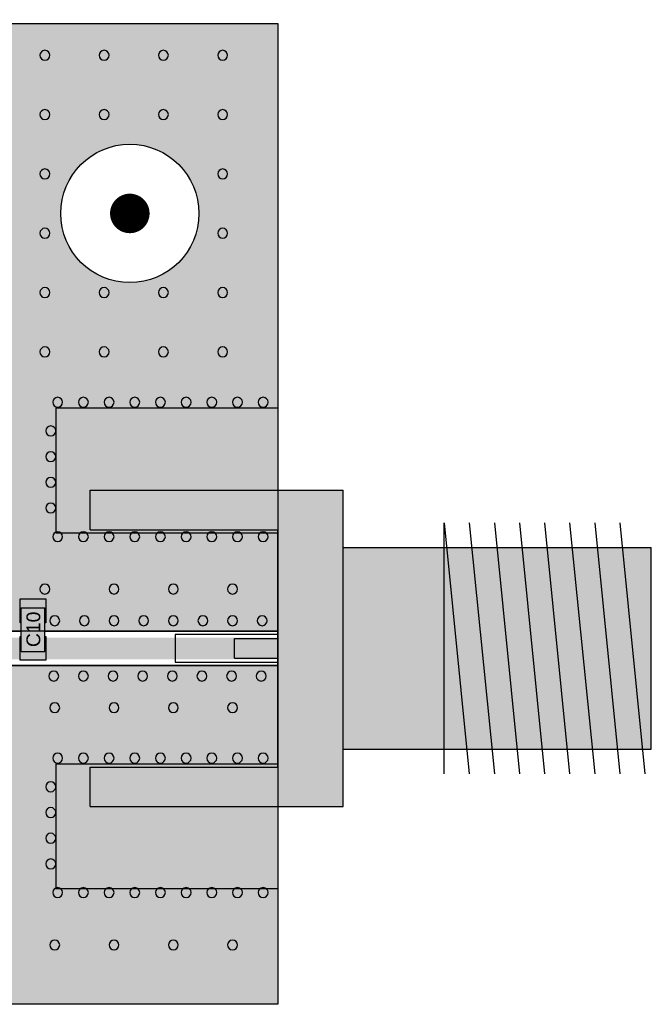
# Model space of a CAD drawing. Extents: x 24 to 230, y 47 to 114.
# Tile 6 of 9: x 126 to 142, y 47 to 72. Entities that reach past the tile are written whole.
import ezdxf

# ---------------------------------------------------------------- set-up
doc = ezdxf.new("R2010")
doc.units = 0
doc.header["$MEASUREMENT"] = 0
doc.layers.get('0').update_dxf_attribs({"linetype": 'CONTINUOUS'})
doc.layers.add('0_Components', color=8, linetype='CONTINUOUS')
doc.layers.add('0_Copper', color=9, linetype='CONTINUOUS')
doc.styles.get("Standard").update_dxf_attribs({"font": 'arial.ttf'})

# ---------------------------------------------------------------- blocks, each defined once
blk = doc.blocks.new('A$C7901387F')
at = {"layer": '0_Copper'}
h = blk.add_hatch(color=256, dxfattribs=at)
h.dxf.hatch_style = 1
h.paths.add_polyline_path([(16.465, 17.115), (8.371, 17.115), (8.371, 22.195), (9.33, 22.195, -1), (9.317, 22.195, -1), (9.33, 22.195), (21.071, 22.195), (21.071, 17.115), (18.062, 17.115), (18.062, 12.3), (18.701, 12.3), (18.701, 11.7), (18.062, 11.7), (18.062, 11.3), (18.701, 11.3), (18.701, 10.7), (18.062, 10.7), (18.062, 10.429), (18.045, 10.373), (18.004, 10.324), (17.948, 10.294), (17.901, 10.289), (17.637, 10.289), (17.637, 9.704), (17.624, 9.663), (17.611, 9.638), (17.611, 9.565), (17.501, 9.565), (17.501, 9.435), (19.901, 9.435), (19.901, 10.025), (20.501, 10.025), (20.501, 9.435), (22.901, 9.435), (22.901, 10.025), (23.501, 10.025), (23.501, 9.435), (29.401, 9.435), (29.401, 24.8), (0.001, 24.8), (0.001, 9.435), (7.151, 9.435), (7.151, 10.025), (7.751, 10.025), (7.751, 9.435), (10.151, 9.435), (10.151, 10.025), (10.751, 10.025), (10.751, 9.435), (13.701, 9.435), (13.701, 9.75), (15.701, 9.75), (15.701, 9.435), (16.901, 9.435), (16.901, 9.565), (16.791, 9.565), (16.791, 9.638), (16.77, 9.677), (16.765, 9.725), (16.765, 10.289), (16.605, 10.289), (16.549, 10.306), (16.5, 10.346), (16.47, 10.402), (16.465, 10.45), (16.465, 10.7), (15.826, 10.7), (15.826, 11.3), (16.465, 11.3)])
h.paths.add_polyline_path([(3.251, 20, -1), (6.751, 20, -1)], flags=16)
h.paths.add_polyline_path([(4.751, 20, -1), (5.251, 20, -1)], flags=0)
h.paths.add_polyline_path([(23.901, 20, -1), (27.401, 20, -1)], flags=16)
h.paths.add_polyline_path([(25.401, 20, -1), (25.901, 20, -1)], flags=0)
h = blk.add_hatch(color=256, dxfattribs=at)
h.dxf.hatch_style = 1
h.paths.add_polyline_path([(11.626, 4.914), (11.874, 4.914), (12.474, 4.914), (13.859, 4.914), (13.859, 0), (29.401, 0), (29.401, 0), (0.001, 0), (0.001, 8.565), (0.001, 8.576), (13.701, 8.576), (13.701, 7.75), (15.24, 7.75), (15.24, 6.361), (12.477, 6.361), (11.877, 6.361), (11.626, 6.361, 0.414415), (11.465, 6.2), (11.465, 5.075, 0.414414)])
h.paths.add_polyline_path([(9.451, 2.5, -1), (5.951, 2.5, -1)], flags=16)
h.paths.add_polyline_path([(7.951, 2.5, -1), (7.451, 2.5, -1)], flags=0)
h = blk.add_hatch(color=256, dxfattribs=at)
h.dxf.hatch_style = 1
h.paths.add_polyline_path([(29.401, 8.564), (15.701, 8.565), (15.701, 8.286), (15.876, 8.286, -0.602529), (16.112, 7.84), (16.112, 6.75), (16.701, 6.75), (16.701, 6.15), (16.112, 6.15), (16.112, 5.225, -0.414214), (15.951, 5.064), (15.398, 5.064, -0.38054), (15.246, 4.914), (13.859, 4.914), (13.859, 0), (29.401, 0), (29.401, 0, -2.414214), (29.401, 0, -0.414214), (29.401, 0)])
for p, q in [((0.001, 24.8), (29.401, 24.8)), ((29.401, 24.8), (29.401, 9.436)), ((29.401, 9.435), (15.701, 9.435)), ((29.401, 9.435), (29.401, 8.565)), ((15.701, 8.565), (29.401, 8.564)), ((29.401, 8.564), (29.401, 0)), ((29.401, 0), (0.001, 0))]:
    blk.add_line(p, q, dxfattribs=at)
at = {"layer": '0_Copper', "const_width": 0.5}
blk.add_lwpolyline([(25.401, 20, 1), (25.901, 20, 1)], format="xyb", close=True, dxfattribs=at)
at = {"layer": '0_Copper'}
blk.add_circle((25.651, 20), 1.75, dxfattribs=at)
for points in [[(29.401, 9.275), (21.926, 9.275), (29.401, 8.725), (21.926, 8.725)], [(22.951, 9.225), (22.951, 8.775), (23.451, 9.225), (23.451, 8.775)], [(26.876, 8.725), (29.376, 8.725), (26.876, 9.275), (29.376, 9.275)]]:
    blk.add_solid(points, dxfattribs=at)
blk = doc.blocks.new('A$C2CA408F8')
at = {"layer": '0_Components'}
h = blk.add_hatch(color=256, dxfattribs=at)
h.dxf.hatch_style = 1
h.paths.add_polyline_path([(4.75, 63.5), (0, 63.5), (0, 62.5), (4.75, 62.5)])
h.paths.add_polyline_path([(0, 63.5), (-1.65, 63.5), (-1.65, 55.5), (0, 55.5)])
h.paths.add_polyline_path([(1.1, 59.75), (0, 59.75), (0, 59.25), (1.1, 59.25)])
h.paths.add_polyline_path([(4.75, 56.5), (0, 56.5), (0, 55.5), (4.75, 55.5)])
h.paths.add_polyline_path([(-1.65, 62.05), (-4.208, 62.05), (-4.208, 56.95), (-1.65, 56.95)])
h.paths.add_polyline_path([(-4.208, 62.05), (-4.78, 62.05), (-4.27, 56.95), (-4.208, 56.95)])
h.paths.add_polyline_path([(-4.78, 62.05), (-5.415, 62.05), (-4.905, 56.95), (-4.27, 56.95)])
h.paths.add_polyline_path([(-5.415, 62.05), (-6.05, 62.05), (-5.54, 56.95), (-4.905, 56.95)])
h.paths.add_polyline_path([(-6.05, 62.05), (-6.685, 62.05), (-6.175, 56.95), (-5.54, 56.95)])
h.paths.add_polyline_path([(-6.685, 62.05), (-7.32, 62.05), (-6.81, 56.95), (-6.175, 56.95)])
h.paths.add_polyline_path([(-7.32, 62.05), (-7.955, 62.05), (-7.445, 56.95), (-6.81, 56.95)])
h.paths.add_polyline_path([(-7.955, 62.05), (-8.59, 62.05), (-8.08, 56.95), (-7.445, 56.95)])
h.paths.add_polyline_path([(-8.59, 62.05), (-9.225, 62.05), (-8.715, 56.95), (-8.08, 56.95)])
h.paths.add_polyline_path([(-9.225, 62.05), (-9.45, 62.05), (-9.45, 56.95), (-8.715, 56.95)])
h.paths.add_polyline_path([(4.75, 50), (0, 50), (0, 49), (4.75, 49)])
h.paths.add_polyline_path([(0, 50), (-1.65, 50), (-1.65, 42), (0, 42)])
h.paths.add_polyline_path([(1.1, 46.25), (0, 46.25), (0, 45.75), (1.1, 45.75)])
h.paths.add_polyline_path([(4.75, 43), (0, 43), (0, 42), (4.75, 42)])
h.paths.add_polyline_path([(-9.225, 48.55), (-9.45, 48.55), (-9.45, 43.45), (-8.715, 43.45)])
h.paths.add_polyline_path([(-8.59, 48.55), (-9.225, 48.55), (-8.715, 43.45), (-8.08, 43.45)])
h.paths.add_polyline_path([(-7.955, 48.55), (-8.59, 48.55), (-8.08, 43.45), (-7.445, 43.45)])
h.paths.add_polyline_path([(-7.32, 48.55), (-7.955, 48.55), (-7.445, 43.45), (-6.81, 43.45)])
h.paths.add_polyline_path([(-6.685, 48.55), (-7.32, 48.55), (-6.81, 43.45), (-6.175, 43.45)])
h.paths.add_polyline_path([(-6.05, 48.55), (-6.685, 48.55), (-6.175, 43.45), (-5.54, 43.45)])
h.paths.add_polyline_path([(-5.415, 48.55), (-6.05, 48.55), (-5.54, 43.45), (-4.905, 43.45)])
h.paths.add_polyline_path([(-4.78, 48.55), (-5.415, 48.55), (-4.905, 43.45), (-4.27, 43.45)])
h.paths.add_polyline_path([(-4.208, 48.55), (-4.78, 48.55), (-4.27, 43.45), (-4.208, 43.45)])
h.paths.add_polyline_path([(26.85, 50), (22.1, 50), (22.1, 49), (26.85, 49)])
h.paths.add_polyline_path([(28.5, 50), (26.85, 50), (26.85, 49), (26.85, 42), (28.5, 42)])
h.paths.add_polyline_path([(26.85, 46.25), (25.75, 46.25), (25.75, 45.75), (26.85, 45.75)])
h.paths.add_polyline_path([(26.85, 43), (22.1, 43), (22.1, 42), (26.85, 42)])
h.paths.add_polyline_path([(36.3, 48.55), (35.566, 48.55), (36.076, 43.45), (36.3, 43.45)])
h.paths.add_polyline_path([(35.566, 48.55), (34.931, 48.55), (35.441, 43.45), (36.076, 43.45)])
h.paths.add_polyline_path([(34.931, 48.55), (34.296, 48.55), (34.806, 43.45), (35.441, 43.45)])
h.paths.add_polyline_path([(34.296, 48.55), (33.661, 48.55), (34.171, 43.45), (34.806, 43.45)])
h.paths.add_polyline_path([(33.661, 48.55), (33.026, 48.55), (33.536, 43.45), (34.171, 43.45)])
h.paths.add_polyline_path([(33.026, 48.55), (32.391, 48.55), (32.901, 43.45), (33.536, 43.45)])
h.paths.add_polyline_path([(32.391, 48.55), (31.756, 48.55), (32.266, 43.45), (32.901, 43.45)])
h.paths.add_polyline_path([(31.756, 48.55), (31.121, 48.55), (31.631, 43.45), (32.266, 43.45)])
h.paths.add_polyline_path([(31.121, 48.55), (31.058, 48.55), (31.058, 43.45), (31.631, 43.45)])
h.paths.add_polyline_path([(31.058, 48.55), (28.5, 48.55), (28.5, 43.45), (31.058, 43.45)])
h.paths.add_polyline_path([(-9.225, 35.05), (-9.45, 35.05), (-9.45, 29.95), (-8.715, 29.95)])
h.paths.add_polyline_path([(-8.59, 35.05), (-9.225, 35.05), (-8.715, 29.95), (-8.08, 29.95)])
h.paths.add_polyline_path([(-7.955, 35.05), (-8.59, 35.05), (-8.08, 29.95), (-7.445, 29.95)])
h.paths.add_polyline_path([(-7.32, 35.05), (-7.955, 35.05), (-7.445, 29.95), (-6.81, 29.95)])
h.paths.add_polyline_path([(-6.685, 35.05), (-7.32, 35.05), (-6.81, 29.95), (-6.175, 29.95)])
h.paths.add_polyline_path([(-6.05, 35.05), (-6.685, 35.05), (-6.175, 29.95), (-5.54, 29.95)])
h.paths.add_polyline_path([(-5.415, 35.05), (-6.05, 35.05), (-5.54, 29.95), (-4.905, 29.95)])
h.paths.add_polyline_path([(-4.78, 35.05), (-5.415, 35.05), (-4.905, 29.95), (-4.27, 29.95)])
h.paths.add_polyline_path([(-4.208, 35.05), (-4.78, 35.05), (-4.27, 29.95), (-4.208, 29.95)])
h.paths.add_polyline_path([(-1.65, 35.05), (-4.208, 35.05), (-4.208, 29.95), (-1.65, 29.95)])
h.paths.add_polyline_path([(0, 36.5), (-1.65, 36.5), (-1.65, 28.5), (0, 28.5)])
h.paths.add_polyline_path([(4.75, 36.5), (0, 36.5), (0, 35.5), (4.75, 35.5)])
h.paths.add_polyline_path([(1.1, 32.75), (0, 32.75), (0, 32.25), (1.1, 32.25)])
h.paths.add_polyline_path([(4.75, 29.5), (0, 29.5), (0, 28.5), (4.75, 28.5)])
h.paths.add_polyline_path([(38.85, 35.05), (38.116, 35.05), (38.626, 29.95), (38.85, 29.95)])
h.paths.add_polyline_path([(38.116, 35.05), (37.481, 35.05), (37.991, 29.95), (38.626, 29.95)])
h.paths.add_polyline_path([(37.481, 35.05), (36.846, 35.05), (37.356, 29.95), (37.991, 29.95)])
h.paths.add_polyline_path([(36.846, 35.05), (36.211, 35.05), (36.721, 29.95), (37.356, 29.95)])
h.paths.add_polyline_path([(36.211, 35.05), (35.576, 35.05), (36.086, 29.95), (36.721, 29.95)])
h.paths.add_polyline_path([(35.576, 35.05), (34.941, 35.05), (35.451, 29.95), (36.086, 29.95)])
h.paths.add_polyline_path([(34.941, 35.05), (34.306, 35.05), (34.816, 29.95), (35.451, 29.95)])
h.paths.add_polyline_path([(34.306, 35.05), (33.671, 35.05), (34.181, 29.95), (34.816, 29.95)])
h.paths.add_polyline_path([(33.671, 35.05), (33.608, 35.05), (33.608, 29.95), (34.181, 29.95)])
h.paths.add_polyline_path([(33.608, 35.05), (31.05, 35.05), (31.05, 29.95), (33.608, 29.95)])
h.paths.add_polyline_path([(31.05, 36.5), (29.4, 36.5), (29.4, 28.5), (31.05, 28.5)])
h.paths.add_polyline_path([(29.4, 29.5), (24.65, 29.5), (24.65, 28.5), (29.4, 28.5)])
h.paths.add_polyline_path([(29.4, 32.75), (28.3, 32.75), (28.3, 32.25), (29.4, 32.25)])
h.paths.add_polyline_path([(29.4, 36.5), (24.65, 36.5), (24.65, 35.5), (29.4, 35.5)])
h.paths.add_polyline_path([(-9.225, 11.55), (-9.45, 11.55), (-9.45, 6.45), (-8.715, 6.45)])
h.paths.add_polyline_path([(-8.59, 11.55), (-9.225, 11.55), (-8.715, 6.45), (-8.08, 6.45)])
h.paths.add_polyline_path([(-7.955, 11.55), (-8.59, 11.55), (-8.08, 6.45), (-7.445, 6.45)])
h.paths.add_polyline_path([(-7.32, 11.55), (-7.955, 11.55), (-7.445, 6.45), (-6.81, 6.45)])
h.paths.add_polyline_path([(-6.685, 11.55), (-7.32, 11.55), (-6.81, 6.45), (-6.175, 6.45)])
h.paths.add_polyline_path([(-6.05, 11.55), (-6.685, 11.55), (-6.175, 6.45), (-5.54, 6.45)])
h.paths.add_polyline_path([(-5.415, 11.55), (-6.05, 11.55), (-5.54, 6.45), (-4.905, 6.45)])
h.paths.add_polyline_path([(-4.78, 11.55), (-5.415, 11.55), (-4.905, 6.45), (-4.27, 6.45)])
h.paths.add_polyline_path([(-4.208, 11.55), (-4.78, 11.55), (-4.27, 6.45), (-4.208, 6.45)])
h.paths.add_polyline_path([(-1.65, 11.55), (-4.208, 11.55), (-4.208, 6.45), (-1.65, 6.45)])
h.paths.add_polyline_path([(0, 13), (-1.65, 13), (-1.65, 5), (0, 5)])
h.paths.add_polyline_path([(4.75, 13), (0, 13), (0, 12), (4.75, 12)])
h.paths.add_polyline_path([(1.1, 9.25), (0, 9.25), (0, 8.75), (1.1, 8.75), (1.1, 8.756, -2.414214), (1.094, 8.75, -0.414214), (1.1, 8.756)])
h.paths.add_polyline_path([(4.75, 6), (0, 6), (0, 5), (4.75, 5)])
h.paths.add_polyline_path([(29.4, 6), (24.65, 6), (24.65, 5), (29.4, 5)])
h.paths.add_polyline_path([(31.05, 13), (29.4, 13), (29.4, 12), (29.4, 12), (29.4, 6), (29.4, 5), (31.05, 5)])
h.paths.add_polyline_path([(29.4, 9.25), (28.3, 9.25), (28.3, 8.75), (29.4, 8.75)])
h.paths.add_polyline_path([(29.4, 13), (24.65, 13), (24.65, 12), (29.4, 12)])
h.paths.add_polyline_path([(33.608, 11.55), (31.05, 11.55), (31.05, 6.45), (33.608, 6.45)])
h.paths.add_polyline_path([(33.671, 11.55), (33.608, 11.55), (33.608, 6.45), (34.181, 6.45)])
h.paths.add_polyline_path([(34.306, 11.55), (33.671, 11.55), (34.181, 6.45), (34.816, 6.45)])
h.paths.add_polyline_path([(34.941, 11.55), (34.306, 11.55), (34.816, 6.45), (35.451, 6.45)])
h.paths.add_polyline_path([(35.576, 11.55), (34.941, 11.55), (35.451, 6.45), (36.086, 6.45)])
h.paths.add_polyline_path([(36.211, 11.55), (35.576, 11.55), (36.086, 6.45), (36.721, 6.45)])
h.paths.add_polyline_path([(36.846, 11.55), (36.211, 11.55), (36.721, 6.45), (37.356, 6.45)])
h.paths.add_polyline_path([(37.481, 11.55), (36.846, 11.55), (37.356, 6.45), (37.991, 6.45)])
h.paths.add_polyline_path([(38.116, 11.55), (37.481, 11.55), (37.991, 6.45), (38.626, 6.45)])
h.paths.add_polyline_path([(38.85, 11.55), (38.116, 11.55), (38.626, 6.45), (38.85, 6.45)])
h = blk.add_hatch(color=256, dxfattribs=at)
h.dxf.hatch_style = 1
h.paths.add_polyline_path([(16.25, 32.8), (15.15, 32.8), (15.15, 32.2), (16.25, 32.2)])
h.paths.add_polyline_path([(7.75, 10.025), (7.15, 10.025), (7.15, 8.925), (7.75, 8.925)])
h.paths.add_polyline_path([(9.475, 9.3), (8.375, 9.3), (8.375, 8.7), (9.475, 8.7)])
h.paths.add_polyline_path([(10.75, 10.025), (10.15, 10.025), (10.15, 8.925), (10.75, 8.925)])
h.paths.add_polyline_path([(12.475, 9.3), (11.375, 9.3), (11.375, 8.7), (12.475, 8.7)])
h.paths.add_polyline_path([(15.7, 9.75), (13.7, 9.75), (13.7, 7.75), (15.7, 7.75)])
h.paths.add_polyline_path([(13.834, 9.508, -1.001201), (13.834, 9.508, -0.997867), (14.067, 9.508, -1.001317), (14.067, 9.508, -0.997867)], flags=16)
h.paths.add_polyline_path([(14.2, 9.65, -1), (14.201, 9.65, -1)], flags=16)
h.paths.add_polyline_path([(15.75, 7.55), (14.65, 7.55), (14.65, 6.95), (15.75, 6.95)])
h.paths.add_polyline_path([(16.7, 6.75), (15.6, 6.75), (15.6, 6.15), (16.7, 6.15)])
h.paths.add_polyline_path([(15.75, 5.95), (14.65, 5.95), (14.65, 5.35), (15.75, 5.35)])
h.paths.add_polyline_path([(17.5, 10.025), (16.9, 10.025), (16.9, 8.925), (17.5, 8.925)])
h.paths.add_polyline_path([(16.925, 11.3), (15.825, 11.3), (15.825, 10.7), (16.925, 10.7)])
h.paths.add_polyline_path([(18.7, 11.3), (17.6, 11.3), (17.6, 10.7), (18.7, 10.7)])
h.paths.add_polyline_path([(18.7, 12.3), (17.6, 12.3), (17.6, 11.7), (18.7, 11.7)])
h.paths.add_polyline_path([(20.5, 10.025), (19.9, 10.025), (19.9, 8.925), (20.5, 8.925)])
h.paths.add_polyline_path([(19.225, 9.3), (18.125, 9.3), (18.125, 8.7), (19.225, 8.7)])
h.paths.add_polyline_path([(22.225, 9.3), (21.125, 9.3), (21.125, 8.7), (22.225, 8.7)])
h.paths.add_polyline_path([(23.5, 10.025), (22.9, 10.025), (22.9, 8.925), (23.5, 8.925)])
blk = doc.blocks.new('A$C104B33C6')
at = {"layer": '0_Components'}
blk.add_blockref('A$C2CA408F8', (0, 6.825), dxfattribs=at)
blk = doc.blocks.new('A$C5A7C702C')
for p, q in [((23.775, 15.075), (23.775, 11.925)), ((29.4, 15.075), (23.775, 15.075)), ((24.65, 13), (31.05, 13)), ((24.65, 12), (24.65, 13)), ((31.05, 5), (31.05, 13)), ((24.65, 12), (29.4, 12)), ((29.4, 6), (29.4, 12)), ((33.608, 12.175), (34.243, 5.825)), ((33.608, 5.825), (33.608, 12.175)), ((34.243, 12.175), (34.878, 5.825)), ((34.878, 12.175), (35.513, 5.825)), ((35.513, 12.175), (36.148, 5.825)), ((36.148, 12.175), (36.783, 5.825)), ((36.783, 12.175), (37.418, 5.825)), ((37.418, 12.175), (38.053, 5.825)), ((38.053, 12.175), (38.688, 5.825)), ((23.775, 11.925), (29.4, 11.925)), ((31.05, 11.55), (38.85, 11.55)), ((38.85, 6.45), (38.85, 11.55)), ((22.875, 10.25), (23.525, 10.25)), ((22.875, 9.65), (22.875, 10.25)), ((23.525, 10.25), (23.525, 9.65)), ((22.9, 9.65), (22.875, 9.65)), ((23.525, 9.65), (23.5, 9.65)), ((20.5, 9.435), (22.9, 9.435)), ((22.875, 9.3), (22.9, 9.3)), ((22.875, 8.7), (22.875, 9.3)), ((23.5, 9.435), (29.4, 9.435)), ((23.5, 9.3), (23.525, 9.3)), ((23.525, 9.3), (23.525, 8.7)), ((26.8, 9.35), (26.8, 8.65)), ((29.4, 9.35), (26.8, 9.35)), ((28.3, 8.75), (28.3, 9.25)), ((28.3, 9.25), (29.4, 9.25)), ((28.3, 8.75), (29.4, 8.75)), ((29.4, 8.565), (16, 8.565)), ((23.525, 8.7), (22.875, 8.7)), ((26.8, 8.65), (29.4, 8.65)), ((31.05, 6.45), (38.85, 6.45)), ((23.775, 6.075), (23.775, 2.925)), ((29.4, 6.075), (23.775, 6.075)), ((24.65, 6), (29.4, 6)), ((24.65, 5), (24.65, 6)), ((24.65, 5), (31.05, 5)), ((23.775, 2.925), (29.4, 2.925))]:
    blk.add_line(p, q)
at = {"const_width": 0.001}
for points in [[(29.4, 25), (29.4, 0)], [(0, 0), (29.4, 0)]]:
    blk.add_lwpolyline(points, dxfattribs=at)
at = {"const_width": 0.0005}
blk.add_lwpolyline([(29.399, 0, 1), (29.4, 0, 1)], format="xyb", close=True, dxfattribs=at)
blk.add_lwpolyline([(29.399, 0, 1), (29.4, 0, 1)], format="xyb", close=True, dxfattribs=at)
for centre, start, end in [((23.5, 24), 0, 180), ((23.5, 24), 180, 0), ((25, 24), 0, 180), ((25, 24), 180, 0), ((26.5, 24), 0, 180), ((26.5, 24), 180, 0), ((28, 24), 0, 180), ((28, 24), 180, 0), ((23.5, 22.5), 0, 180), ((23.5, 22.5), 180, 0), ((25, 22.5), 0, 180), ((25, 22.5), 180, 0), ((26.5, 22.5), 0, 180), ((26.5, 22.5), 180, 0), ((28, 22.5), 0, 180), ((28, 22.5), 180, 0), ((23.5, 21), 0, 180), ((23.5, 21), 180, 0), ((28, 21), 0, 180), ((28, 21), 180, 0), ((23.5, 19.5), 0, 180), ((23.5, 19.5), 180, 0), ((28, 19.5), 0, 180), ((28, 19.5), 180, 0), ((23.5, 18), 0, 180), ((23.5, 18), 180, 0), ((25, 18), 0, 180), ((25, 18), 180, 0), ((26.5, 18), 0, 180), ((26.5, 18), 180, 0), ((28, 18), 0, 180), ((28, 18), 180, 0), ((23.5, 16.5), 0, 180), ((23.5, 16.5), 180, 0), ((25, 16.5), 0, 180), ((25, 16.5), 180, 0), ((26.5, 16.5), 0, 180), ((26.5, 16.5), 180, 0), ((28, 16.5), 0, 180), ((28, 16.5), 180, 0), ((23.825, 15.225), 0, 180), ((23.825, 15.225), 180, 0), ((24.475, 15.225), 0, 180), ((24.475, 15.225), 180, 0), ((25.125, 15.225), 0, 180), ((25.125, 15.225), 180, 0), ((25.775, 15.225), 0, 180), ((25.775, 15.225), 180, 0), ((26.425, 15.225), 0, 180), ((26.425, 15.225), 180, 0), ((27.075, 15.225), 0, 180), ((27.075, 15.225), 180, 0), ((27.725, 15.225), 0, 180), ((27.725, 15.225), 180, 0), ((28.375, 15.225), 0, 180), ((28.375, 15.225), 180, 0), ((29.025, 15.225), 0, 180), ((29.025, 15.225), 180, 0), ((23.65, 14.5), 0, 180), ((23.65, 14.5), 180, 0), ((23.65, 13.85), 0, 180), ((23.65, 13.85), 180, 0), ((23.65, 13.2), 0, 180), ((23.65, 13.2), 180, 0), ((23.65, 12.55), 0, 180), ((23.65, 12.55), 180, 0), ((23.825, 11.825), 0, 180), ((23.825, 11.825), 180, 0), ((24.475, 11.825), 0, 180), ((24.475, 11.825), 180, 0), ((25.125, 11.825), 0, 180), ((25.125, 11.825), 180, 0), ((25.775, 11.825), 0, 180), ((25.775, 11.825), 180, 0), ((26.425, 11.825), 0, 180), ((26.425, 11.825), 180, 0), ((27.075, 11.825), 0, 180), ((27.075, 11.825), 180, 0), ((27.725, 11.825), 0, 180), ((27.725, 11.825), 180, 0), ((28.375, 11.825), 0, 180), ((28.375, 11.825), 180, 0), ((29.025, 11.825), 0, 180), ((29.025, 11.825), 180, 0), ((23.5, 10.5), 0, 180), ((23.5, 10.5), 180, 0), ((25.25, 10.5), 0, 180), ((25.25, 10.5), 180, 0), ((26.75, 10.5), 0, 180), ((26.75, 10.5), 180, 0), ((28.25, 10.5), 0, 180), ((28.25, 10.5), 180, 0), ((23.75, 9.7), 0, 180), ((24.5, 9.7), 0, 180), ((25.25, 9.7), 0, 180), ((26, 9.7), 0, 180), ((26.75, 9.7), 0, 180), ((27.5, 9.7), 0, 180), ((28.25, 9.7), 0, 180), ((29, 9.7), 0, 180), ((23.75, 9.7), 180, 0), ((24.5, 9.7), 180, 0), ((25.25, 9.7), 180, 0), ((26, 9.7), 180, 0), ((26.75, 9.7), 180, 0), ((27.5, 9.7), 180, 0), ((28.25, 9.7), 180, 0), ((29, 9.7), 180, 0), ((23.725, 8.3), 0, 180), ((23.725, 8.3), 180, 0), ((24.475, 8.3), 0, 180), ((24.475, 8.3), 180, 0), ((25.225, 8.3), 0, 180), ((25.225, 8.3), 180, 0), ((25.975, 8.3), 0, 180), ((25.975, 8.3), 180, 0), ((26.725, 8.3), 0, 180), ((26.725, 8.3), 180, 0), ((27.475, 8.3), 0, 180), ((27.475, 8.3), 180, 0), ((28.225, 8.3), 0, 180), ((28.225, 8.3), 180, 0), ((28.975, 8.3), 0, 180), ((28.975, 8.3), 180, 0), ((23.75, 7.5), 0, 180), ((23.75, 7.5), 180, 0), ((25.25, 7.5), 0, 180), ((25.25, 7.5), 180, 0), ((26.75, 7.5), 0, 180), ((26.75, 7.5), 180, 0), ((28.25, 7.5), 0, 180), ((28.25, 7.5), 180, 0), ((23.825, 6.225), 0, 180), ((24.475, 6.225), 0, 180), ((25.125, 6.225), 0, 180), ((25.775, 6.225), 0, 180), ((26.425, 6.225), 0, 180), ((27.075, 6.225), 0, 180), ((27.725, 6.225), 0, 180), ((28.375, 6.225), 0, 180), ((29.025, 6.225), 0, 180), ((23.825, 6.225), 180, 0), ((24.475, 6.225), 180, 0), ((25.125, 6.225), 180, 0), ((25.775, 6.225), 180, 0), ((26.425, 6.225), 180, 0), ((27.075, 6.225), 180, 0), ((27.725, 6.225), 180, 0), ((28.375, 6.225), 180, 0), ((29.025, 6.225), 180, 0), ((23.65, 5.5), 0, 180), ((23.65, 5.5), 180, 0), ((23.65, 4.85), 0, 180), ((23.65, 4.85), 180, 0), ((23.65, 4.2), 0, 180), ((23.65, 4.2), 180, 0), ((23.65, 3.55), 0, 180), ((23.65, 3.55), 180, 0), ((23.825, 2.825), 0, 180), ((23.825, 2.825), 180, 0), ((24.475, 2.825), 0, 180), ((24.475, 2.825), 180, 0), ((25.125, 2.825), 0, 180), ((25.125, 2.825), 180, 0), ((25.775, 2.825), 0, 180), ((25.775, 2.825), 180, 0), ((26.425, 2.825), 0, 180), ((26.425, 2.825), 180, 0), ((27.075, 2.825), 0, 180), ((27.075, 2.825), 180, 0), ((27.725, 2.825), 0, 180), ((27.725, 2.825), 180, 0), ((28.375, 2.825), 0, 180), ((28.375, 2.825), 180, 0), ((29.025, 2.825), 0, 180), ((29.025, 2.825), 180, 0), ((23.75, 1.5), 0, 180), ((23.75, 1.5), 180, 0), ((25.25, 1.5), 0, 180), ((25.25, 1.5), 180, 0), ((26.75, 1.5), 0, 180), ((26.75, 1.5), 180, 0), ((28.25, 1.5), 0, 180), ((28.25, 1.5), 180, 0)]:
    blk.add_arc(centre, 0.125, start, end)
blk.add_text('C10', height=0.35, rotation=90).set_placement((23.383, 9.033))
blk = doc.blocks.new('A$C2FD324A3')
for p, q in [((22.9, 15.75), (22.9, 16.85)), ((22.9, 16.85), (23.5, 16.85)), ((23.5, 15.75), (23.5, 16.85)), ((22.9, 15.75), (23.5, 15.75))]:
    blk.add_line(p, q)
blk.add_blockref('A$C5A7C702C', (0, 6.825))

msp = doc.modelspace()

# ---------------------------------------------------------------- block references
msp.add_blockref('A$C2FD324A3', (103.547, 40.675))
at = {"layer": '0_Copper'}
for name, p in [('A$C2FD324A3', (103.547, 40.675)), ('A$C7901387F', (103.546, 47.5)), ('A$C104B33C6', (103.547, 40.675))]:
    msp.add_blockref(name, p, dxfattribs=at)

doc.saveas('drawing.dxf')
